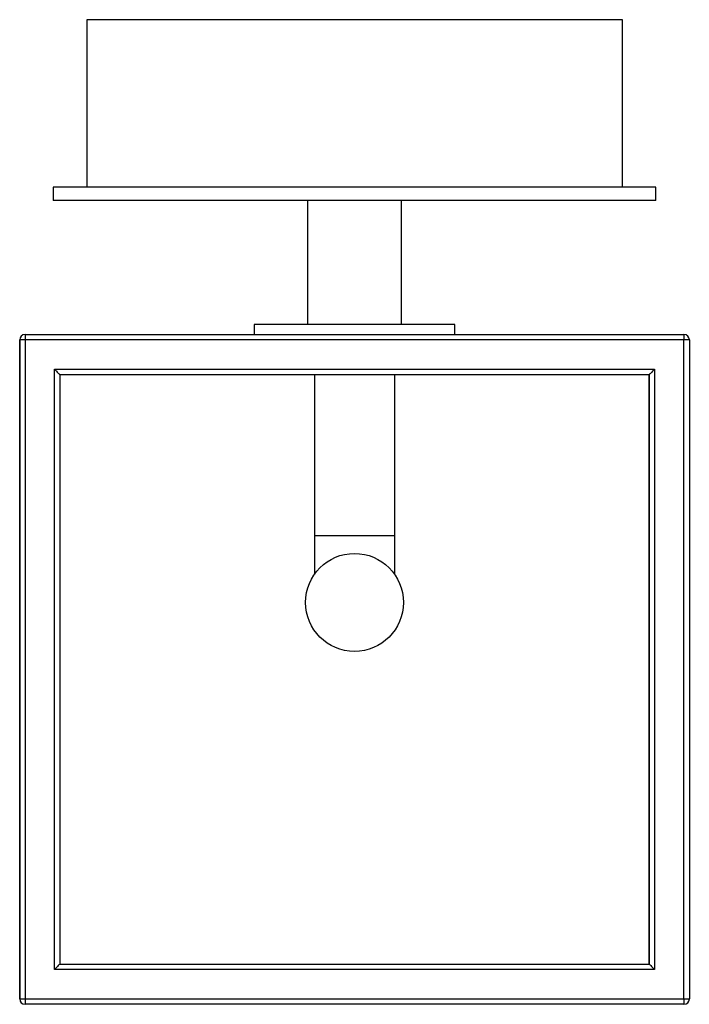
# Paper-space layout '_Superior' of a CAD drawing. Header units: millimetres. Extents: x -51 to 49, y -199 to -52.
import ezdxf

# ---------------------------------------------------------------- set-up
doc = ezdxf.new("R2010")
doc.units = ezdxf.units.MM

psp = doc.layouts.new('_Superior')

# ---------------------------------------------------------------- linework, layer by layer
at = {"color": 7, "linetype": 'Continuous', "lineweight": 25}
for p, q in [((-41.01, -51.5), (-41.01, -76.5)), ((38.99, -51.5), (-41.01, -51.5)), ((38.99, -76.5), (38.99, -51.5)), ((-46.01, -76.5), (-46.01, -78.5)), ((43.99, -76.5), (-46.01, -76.5)), ((43.99, -78.5), (43.99, -76.5)), ((43.99, -78.5), (-46.01, -78.5)), ((-8.01, -78.5), (-8.01, -97)), ((5.99, -97), (5.99, -78.5)), ((-16.01, -97), (-16.01, -98.5)), ((13.99, -97), (-16.01, -97)), ((13.99, -98.5), (13.99, -97)), ((-51.01, -197.7), (-51.01, -99.3)), ((48.99, -99.3), (-51.01, -99.3)), ((-51.01, -99.3), (-51.01, -197.7)), ((-50.21, -98.5), (48.19, -98.5)), ((-50.21, -99.3), (-50.21, -197.7)), ((48.19, -197.7), (48.19, -99.3)), ((48.99, -99.3), (48.99, -197.7)), ((-45.81, -193.3), (-45.81, -103.7)), ((-45.81, -103.7), (43.79, -103.7)), ((43.79, -103.7), (43.79, -193.3)), ((-45.01, -104.5), (-45.01, -192.5)), ((42.99, -104.5), (-45.01, -104.5)), ((-7.01, -104.5), (-7.01, -134.32)), ((4.99, -134.32), (4.99, -104.5)), ((42.99, -192.5), (42.99, -104.5)), ((42.99, -104.5), (42.99, -192.5)), ((-45.01, -192.5), (42.99, -192.5)), ((43.79, -193.3), (-45.81, -193.3)), ((-51.01, -197.7), (48.99, -197.7)), ((48.19, -198.5), (-50.21, -198.5))]:
    psp.add_line(p, q, dxfattribs=at)
at = {"color": 8, "linetype": 'Continuous', "lineweight": 25}
psp.add_line((-7.01, -128.5), (4.99, -128.5), dxfattribs=at)
at = {"color": 7, "linetype": 'Continuous', "lineweight": 25, "flags": 128}
for points in [[(-50.21, -98.5), (-50.21, -98.52), (-50.21, -98.56), (-50.21, -98.63), (-50.21, -98.73), (-50.21, -98.86), (-50.21, -98.99), (-50.21, -99.14), (-50.21, -99.3)], [(48.19, -98.5), (48.19, -98.52), (48.19, -98.56), (48.19, -98.63), (48.19, -98.73), (48.19, -98.86), (48.19, -98.99), (48.19, -99.14), (48.19, -99.3)], [(-45.81, -103.7), (-45.68, -103.84), (-45.54, -103.97), (-45.41, -104.1), (-45.3, -104.21), (-45.2, -104.31), (-45.12, -104.39), (-45.06, -104.45), (-45.03, -104.49), (-45.01, -104.5)], [(43.79, -103.7), (43.65, -103.84), (43.51, -103.97), (43.39, -104.1), (43.27, -104.21), (43.17, -104.31), (43.09, -104.39), (43.03, -104.45), (43, -104.49), (42.99, -104.5)], [(-45.01, -192.5), (-45.03, -192.52), (-45.07, -192.56), (-45.15, -192.63), (-45.25, -192.73), (-45.37, -192.86), (-45.51, -192.99), (-45.66, -193.14), (-45.81, -193.3)], [(42.99, -192.5), (43, -192.52), (43.05, -192.56), (43.12, -192.63), (43.22, -192.73), (43.34, -192.86), (43.48, -192.99), (43.63, -193.14), (43.79, -193.3)], [(-50.21, -197.7), (-50.21, -197.86), (-50.21, -198.01), (-50.21, -198.14), (-50.21, -198.27), (-50.21, -198.37), (-50.21, -198.44), (-50.21, -198.48), (-50.21, -198.5)], [(48.19, -197.7), (48.19, -197.86), (48.19, -198.01), (48.19, -198.14), (48.19, -198.27), (48.19, -198.37), (48.19, -198.44), (48.19, -198.48), (48.19, -198.5)]]:
    psp.add_lwpolyline(points, dxfattribs=at)
at = {"color": 7, "linetype": 'Continuous', "lineweight": 25}
psp.add_circle((-1.01, -138.5), 7.31, dxfattribs=at)
for centre, start, end in [((-50.21, -99.3), 90, 180), ((-50.21, -99.3), 90, 180), ((48.19, -99.3), 360, 90), ((-50.21, -197.7), 180, 270), ((-50.21, -197.7), 180, 270), ((48.19, -197.7), 270, 0)]:
    psp.add_arc(centre, 0.8, start, end, dxfattribs=at)

doc.saveas('drawing.dxf')
